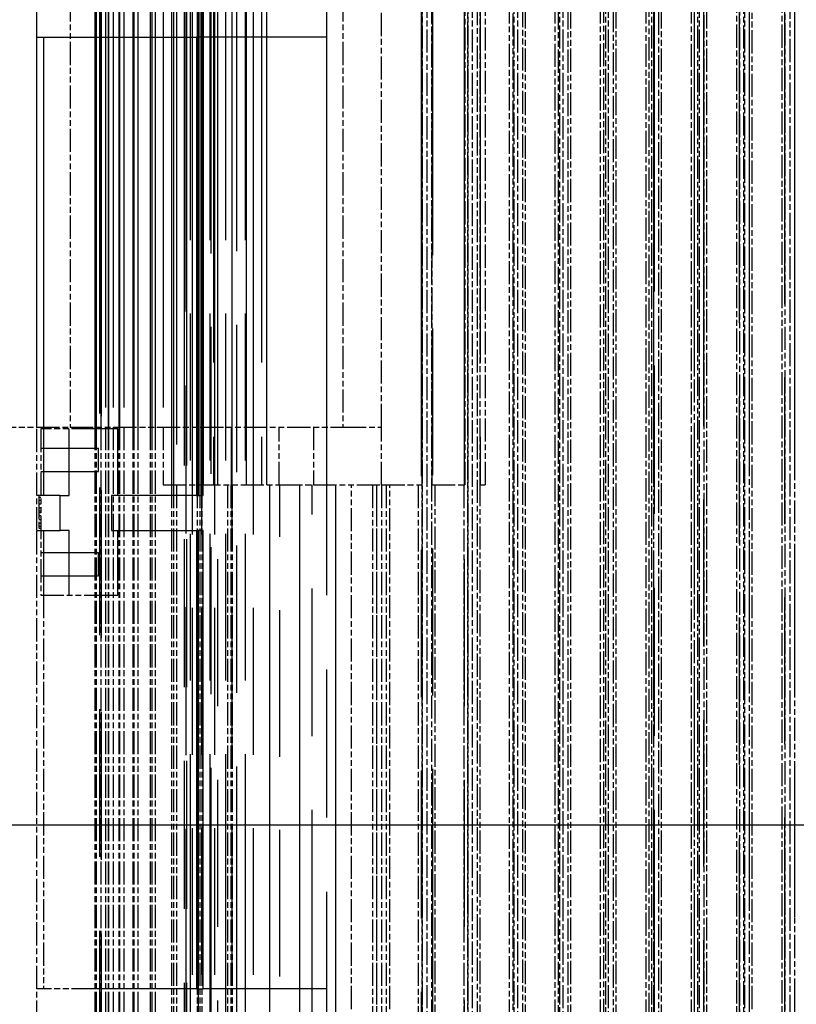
# Model space of a CAD drawing. Header units: millimetres. Extents: x -34725 to 178350, y -13707 to 126150.
# Tile 167 of 256: x 46669 to 47072, y 3965 to 4475. Entities that reach past the tile are written whole.
import ezdxf

# ---------------------------------------------------------------- set-up
doc = ezdxf.new("R2010")
doc.units = ezdxf.units.MM
doc.linetypes.add('AM_ISO09W050', pattern=[22.5, 12, -1.5, 3, -1.5, 3, -1.5])
doc.layers.get('Defpoints').update_dxf_attribs({"linetype": 'CONTINUOUS'})
for name, color, linetype, lineweight in [('AM_11', 3, 'AM_ISO09W050', 25), ('AM_4', 3, 'CONTINUOUS', 25), ('AM_5', 3, 'CONTINUOUS', 25)]:
    doc.layers.add(name, color=color, linetype=linetype, lineweight=lineweight)
doc.styles.get("Standard").update_dxf_attribs({"font": 'isocp.shx'})
doc.dimstyles.new('AM_ISO', dxfattribs={"dimtxt": 3.5, "dimasz": 2.5, "dimexe": 2, "dimexo": 1, "dimgap": 0.6, "dimtad": 1, "dimdsep": 46, "dimtxsty": 'Standard', "dimcen": 0, "dimclrd": 256, "dimclre": 256, "dimclrt": 2, "dimadec": 0, "dimazin": 2, "dimtp": 0.1, "dimtm": 0.1, "dimtfac": 0.71, "dimtmove": 0, "dimatfit": 3, "dimfxl": 1, "dimtfill": 1, "dimtfillclr": 256, "dimlwd": -1, "dimlwe": -1, "dimarcsym": 0})

# ---------------------------------------------------------------- blocks, each defined once
blk = doc.blocks.new('Gebäude_2')
at = {"layer": 'AM_4'}
blk.add_line((-3240, -2415), (10160, -2415), dxfattribs=at)
blk = doc.blocks.new('*D66')
at = {"layer": 'AM_5', "transparency": 16777216}
for p, q in [((42676.9, 5358.19), (42676.9, 9633.73)), ((49596.9, 4508.19), (49596.9, 9633.73)), ((43051.9, 9333.73), (49221.9, 9333.73))]:
    blk.add_line(p, q, dxfattribs=at)
for points in [[(43051.9, 9396.23), (43051.9, 9271.23), (42676.9, 9333.73)], [(49221.9, 9396.23), (49221.9, 9271.23), (49596.9, 9333.73)]]:
    blk.add_solid(points, dxfattribs=at)
at = {"layer": 'Defpoints', "color": 0, "transparency": 16777216}
for p in [(49596.9, 9333.73), (42676.9, 5208.19), (49596.9, 4358.19)]:
    blk.add_point(p, dxfattribs=at)
at = {"layer": 'AM_5', "color": 2, "transparency": 16777216, "insert": (47122.13, 9817.38), "char_height": 525, "attachment_point": 5, "bg_fill": 3, "box_fill_scale": 1.1, "bg_fill_color": 256, "bg_fill_true_color": 13158600, "bg_fill_transparency": 0}
blk.add_mtext('6920', dxfattribs=at)

msp = doc.modelspace()

# ---------------------------------------------------------------- linework, layer by layer
at = {"layer": 'AM_11'}
for p, q in [((46655.334, 4264.188), (46695.334, 4264.188)), ((46678.152, 4228.688), (46678.152, 4264.188)), ((46681.596, 4264.188), (46681.596, 4263.188)), ((46695.334, 4264.188), (46836.727, 4264.188)), ((46708.152, 4264.188), (46708.152, 3762.688)), ((46708.92, 4264.188), (46708.92, 3762.688)), ((46708.941, 4264.188), (46708.941, 3762.688)), ((46711.233, 4264.188), (46711.233, 3762.688)), ((46711.32, 4264.188), (46711.32, 3762.688)), ((46713.733, 4264.188), (46713.733, 3719.018)), ((46715.123, 4264.188), (46715.123, 3762.688)), ((46715.317, 4264.188), (46715.317, 3762.688)), ((46717.623, 4264.188), (46717.623, 3721.767)), ((46720.641, 4264.188), (46720.641, 3762.688)), ((46720.986, 4264.188), (46720.986, 3762.688)), ((46723.141, 4264.188), (46723.141, 3724.805)), ((46727.867, 4264.188), (46727.867, 3762.688)), ((46728.407, 4264.188), (46728.407, 3762.688)), ((46730.367, 4264.188), (46730.367, 3728.183)), ((46736.913, 4264.188), (46736.913, 3762.688)), ((46737.69, 4264.188), (46737.69, 3762.688)), ((46739.413, 4264.188), (46739.413, 3731.975)), ((46743.59, 4264.188), (46743.59, 4234.188)), ((46761.268, 4264.188), (46761.268, 4234.188)), ((46803.694, 4234.188), (46803.694, 4264.188)), ((46821.372, 4264.188), (46821.372, 4234.188)), ((46836.727, 4264.188), (46856.727, 4264.188)), ((46856.727, 4234.188), (46856.727, 4264.188)), ((46680.152, 4263.188), (46680.152, 4177.188)), ((46708.152, 4263.188), (46680.152, 4263.188)), ((46743.59, 4234.188), (46761.268, 4234.188)), ((46747.934, 4234.188), (46747.934, 3762.688)), ((46748.991, 4234.188), (46748.991, 3762.688)), ((46750.434, 4234.188), (46750.434, 3736.287)), ((46761.141, 4234.188), (46761.141, 3762.688)), ((46761.268, 4234.188), (46803.694, 4234.188)), ((46762.52, 4234.188), (46762.52, 3762.688)), ((46763.641, 4234.188), (46763.641, 3741.29)), ((46776.831, 4234.188), (46776.831, 3762.688)), ((46778.577, 4234.188), (46778.577, 3762.688)), ((46779.331, 4234.188), (46779.331, 3747.272)), ((46803.694, 4234.188), (46821.372, 4234.188)), ((46821.372, 4234.188), (46856.727, 4234.188)), ((46841.105, 3760.188), (46841.105, 4234.188)), ((46851.977, 4234.188), (46851.977, 3760.188)), ((46854.152, 4234.188), (46854.152, 3747.272)), ((46854.269, 3762.688), (46854.269, 4234.188)), ((46856.652, 4234.188), (46856.652, 3762.688)), ((46856.727, 4234.188), (46877.622, 4234.188)), ((46859.152, 4234.188), (46859.152, 3760.188)), ((46861.035, 3760.188), (46861.035, 4234.188)), ((46875.643, 4234.188), (46875.643, 3760.188)), ((46882.866, 4234.188), (46899.875, 4234.188)), ((46884.429, 3638.188), (46884.429, 4234.188)), ((46899.266, 4234.188), (46899.266, 3638.188)), ((46907.705, 4234.188), (46910.382, 4234.188)), ((46907.851, 3638.188), (46907.851, 4234.188)), ((46679.152, 4228.688), (46678.152, 4228.688)), ((46678.152, 4210.688), (46678.152, 4228.688)), ((46679.152, 4228.688), (46679.152, 4211.688)), ((46680.152, 4228.688), (46679.152, 4228.688)), ((46678.152, 4210.688), (46680.152, 4210.688)), ((46678.152, 3973.188), (46678.152, 4210.688)), ((46680.152, 4211.688), (46679.152, 4211.688)), ((46680.152, 4177.188), (46708.152, 4177.188)), ((46681.596, 4177.188), (46681.596, 3973.188)), ((46708.152, 3973.188), (46678.152, 3973.188)), ((46678.152, 3955.188), (46678.152, 3973.188))]:
    msp.add_line(p, q, dxfattribs=at)
at = {"layer": 'AM_11', "ltscale": 24.189648}
for p, q in [((46778.945, 4234.188), (46778.945, 4264.188)), ((46680.152, 4253.188), (46710.152, 4253.188)), ((46680.152, 4241.188), (46710.152, 4241.188)), ((46680.152, 4199.188), (46710.152, 4199.188)), ((46680.152, 4187.188), (46710.152, 4187.188))]:
    msp.add_line(p, q, dxfattribs=at)
at = {"layer": 'AM_11', "ltscale": 27.818094}
for p, q in [((46681.596, 4263.188), (46681.596, 4228.688)), ((46694.912, 4228.688), (46694.912, 4263.188)), ((46720.152, 4228.688), (46720.152, 4263.188))]:
    msp.add_line(p, q, dxfattribs=at)
at = {"layer": 'AM_11', "ltscale": 11.42808}
for p, q in [((46720.152, 4263.188), (46708.152, 4263.188)), ((46708.152, 4177.188), (46720.152, 4177.188))]:
    msp.add_line(p, q, dxfattribs=at)
at = {"layer": 'AM_11', "ltscale": 22.798204}
for p, q in [((46710.152, 4241.188), (46710.152, 4253.188)), ((46710.152, 4187.188), (46710.152, 4199.188))]:
    msp.add_line(p, q, dxfattribs=at)
at = {"layer": 'AM_11', "ltscale": 25.293034}
for p, q in [((46798.734, 4234.188), (46798.734, 3638.188)), ((46804.031, 3638.188), (46804.031, 4234.188)), ((46814.128, 4234.188), (46814.128, 3638.188))]:
    msp.add_line(p, q, dxfattribs=at)
at = {"layer": 'AM_11', "ltscale": 25.479761}
for p, q in [((46820.72, 3760.188), (46820.72, 4234.188)), ((46832.812, 4234.188), (46832.812, 3760.188))]:
    msp.add_line(p, q, dxfattribs=at)
at = {"layer": 'AM_11', "ltscale": 24.044741}
for p, q in [((46690.266, 4228.688), (46680.152, 4228.688)), ((46680.152, 4210.688), (46690.266, 4210.688))]:
    msp.add_line(p, q, dxfattribs=at)
at = {"layer": 'AM_11', "ltscale": 4.42466}
for p, q in [((46690.266, 4228.688), (46694.912, 4228.688)), ((46694.912, 4210.688), (46690.266, 4210.688))]:
    msp.add_line(p, q, dxfattribs=at)
at = {"layer": 'AM_11', "ltscale": 21.770681}
for p, q in [((46690.266, 4210.688), (46690.266, 4228.688)), ((46716.857, 4228.688), (46716.857, 4210.688))]:
    msp.add_line(p, q, dxfattribs=at)
at = {"layer": 'AM_11', "ltscale": 26.165541}
for p, q in [((46760.879, 4228.688), (46716.857, 4228.688)), ((46716.857, 4210.688), (46760.879, 4210.688))]:
    msp.add_line(p, q, dxfattribs=at)
at = {"layer": 'AM_11', "ltscale": 3.809293}
for p, q in [((46760.879, 4228.688), (46764.323, 4228.688)), ((46764.323, 4210.688), (46760.879, 4210.688)), ((46760.879, 3973.188), (46764.323, 3973.188))]:
    msp.add_line(p, q, dxfattribs=at)
at = {"layer": 'AM_11', "ltscale": 0.952248}
for p, q in [((46680.152, 4227.688), (46679.152, 4227.688)), ((46680.152, 4226.188), (46679.152, 4226.188)), ((46680.152, 4224.188), (46679.152, 4224.188)), ((46680.152, 4222.188), (46679.152, 4222.188)), ((46680.152, 4220.688), (46679.152, 4220.688)), ((46680.152, 4219.688), (46679.152, 4219.688)), ((46680.152, 4218.188), (46679.152, 4218.188)), ((46680.152, 4216.188), (46679.152, 4216.188)), ((46680.152, 4214.188), (46679.152, 4214.188)), ((46680.152, 4212.688), (46679.152, 4212.688))]:
    msp.add_line(p, q, dxfattribs=at)
at = {"layer": 'AM_11', "ltscale": 27.011772}
for p, q in [((46681.596, 4210.688), (46681.596, 4177.188)), ((46694.912, 4177.188), (46694.912, 4210.688)), ((46720.152, 4177.188), (46720.152, 4210.688))]:
    msp.add_line(p, q, dxfattribs=at)
at = {"layer": 'AM_11', "ltscale": 24.978439}
for p, q in [((46760.879, 4210.688), (46760.879, 3973.188)), ((46761.274, 4210.688), (46761.274, 3973.188)), ((46761.794, 3973.188), (46761.794, 4210.688)), ((46764.323, 3973.188), (46764.323, 4210.688))]:
    msp.add_line(p, q, dxfattribs=at)
at = {"layer": 'AM_11', "ltscale": 25.071371}
msp.add_line((46760.879, 3973.188), (46708.152, 3973.188), dxfattribs=at)
at = {"layer": 'AM_11', "ltscale": 25.733358}
msp.add_line((46828.152, 3973.188), (46764.323, 3973.188), dxfattribs=at)

# ---------------------------------------------------------------- block references
at = {"layer": 'AM_4'}
msp.add_blockref('Gebäude_2', (42676.896, 6473.188), dxfattribs=at)

# ---------------------------------------------------------------- next in the draw order: dimensions: what is measured, and where the dimension line sits
at = {"layer": 'AM_5'}
dim = msp.add_linear_dim(base=(49596.896, 9333.725), p1=(42676.896, 5208.188), p2=(49596.896, 4358.188), dimstyle='AM_ISO', override={"dimscale": 150, "dimtmove": 2}, dxfattribs=at)
dim.commit()
dim.dimension.update_dxf_attribs({"geometry": '*D66', "text_midpoint": (47122.13, 9817.383), "dimtype": 160})

# ---------------------------------------------------------------- next in the draw order: linework, layer by layer
at = {"layer": 'AM_11'}
for p, q in [((47068.152, 4960.188), (47068.152, 3030.235)), ((46922.86, 4665.188), (46922.86, 3638.188)), ((46931.294, 3638.188), (46931.294, 4665.188)), ((46946.433, 4665.188), (46946.433, 3638.188)), ((46954.753, 3638.188), (46954.753, 4665.188)), ((46969.99, 4665.188), (46969.99, 3638.188)), ((46978.223, 3638.188), (46978.223, 4665.188)), ((46993.533, 4665.188), (46993.533, 3638.188)), ((47001.704, 3638.188), (47001.704, 4665.188)), ((47017.066, 4665.188), (47017.066, 3638.188)), ((47025.195, 3638.188), (47025.195, 4665.188)), ((47040.59, 4630.188), (47040.59, 3670.188)), ((47048.693, 3670.188), (47048.693, 4630.188)), ((47064.104, 4630.188), (47064.104, 3670.188)), ((46882.866, 4234.188), (46882.866, 4606.188)), ((46899.875, 4606.188), (46899.875, 4234.188)), ((46907.705, 4234.188), (46907.705, 4606.188)), ((46910.382, 4606.188), (46910.382, 4234.188)), ((46882.652, 4597.71), (46882.652, 3702.666)), ((46906.152, 4596.881), (46906.152, 3703.495)), ((46929.652, 4595.865), (46929.652, 3704.511)), ((46953.152, 4594.674), (46953.152, 3705.702)), ((46976.652, 4593.312), (46976.652, 3707.064)), ((47000.152, 4591.781), (47000.152, 3708.594)), ((47023.652, 4590.079), (47023.652, 3710.297)), ((47047.152, 4588.198), (47047.152, 3712.178)), ((47065.652, 4586.128), (47065.652, 3714.247)), ((47070.652, 4586.128), (47070.652, 3714.247)), ((47018.652, 4581.358), (47018.652, 3719.018)), ((47042.152, 4583.855), (47042.152, 3716.521)), ((46695.334, 4576.188), (46695.334, 4264.188)), ((46836.727, 4576.188), (46836.727, 4264.188)), ((46856.727, 4264.188), (46856.727, 4576.188)), ((46971.652, 4575.571), (46971.652, 3724.805)), ((46995.152, 4578.609), (46995.152, 3721.767)), ((46877.622, 4571.818), (46877.622, 4234.188)), ((46948.152, 4572.193), (46948.152, 3728.183)), ((46924.652, 4568.401), (46924.652, 3731.975)), ((46901.152, 4564.088), (46901.152, 3736.287)), ((46877.652, 4559.086), (46877.652, 3741.29)), ((46877.917, 3762.688), (46877.917, 4537.688)), ((46880.152, 4537.688), (46880.152, 3762.688)), ((46901.611, 3762.688), (46901.611, 4537.688)), ((46903.652, 4537.688), (46903.652, 3762.688)), ((46925.341, 3762.688), (46925.341, 4537.688)), ((46927.152, 4537.688), (46927.152, 3762.688)), ((46949.1, 3762.688), (46949.1, 4537.688)), ((46950.652, 4537.688), (46950.652, 3762.688)), ((46972.884, 3762.688), (46972.884, 4537.688)), ((46974.152, 4537.688), (46974.152, 3762.688)), ((46996.685, 3762.688), (46996.685, 4537.688)), ((46997.652, 4537.688), (46997.652, 3762.688)), ((47020.5, 3762.688), (47020.5, 4537.688)), ((47021.152, 4537.688), (47021.152, 3762.688)), ((47044.324, 3762.688), (47044.324, 4537.688)), ((47044.652, 4537.688), (47044.652, 3762.688))]:
    msp.add_line(p, q, dxfattribs=at)
at = {"layer": 'AM_11', "ltscale": 25.349762}
for p, q in [((46757.609, 4665.188), (46757.609, 3638.188)), ((46758.842, 3638.188), (46758.842, 4665.188)), ((46761.775, 4665.188), (46761.775, 3638.188)), ((46763.662, 3638.188), (46763.662, 4665.188)), ((46767.827, 4665.188), (46767.827, 3638.188)), ((46770.417, 3638.188), (46770.417, 4665.188)), ((46775.88, 4665.188), (46775.88, 3638.188)), ((46779.246, 3638.188), (46779.246, 4665.188)), ((46786.102, 4665.188), (46786.102, 3638.188)), ((46790.353, 3638.188), (46790.353, 4665.188))]:
    msp.add_line(p, q, dxfattribs=at)
at = {"layer": 'AM_11', "ltscale": 25.3717}
msp.add_line((46768.192, 4658.611), (46768.192, 3662.188), dxfattribs=at)
at = {"layer": 'AM_11', "ltscale": 25.411861}
for p, q in [((46771.963, 3662.188), (46771.963, 4660.188)), ((46781.571, 4660.188), (46781.571, 3662.188)), ((46899.657, 3662.188), (46899.657, 4660.188))]:
    msp.add_line(p, q, dxfattribs=at)
at = {"layer": 'AM_11', "ltscale": 25.340425}
msp.add_line((46883.096, 4657.382), (46883.096, 3662.188), dxfattribs=at)
at = {"layer": 'AM_11', "ltscale": 25.434799}
msp.add_line((46877.377, 3666.51), (46877.377, 4633.866), dxfattribs=at)
at = {"layer": 'AM_11', "ltscale": 25.318136}
for p, q in [((47065.494, 4631.648), (47065.494, 3668.728)), ((47070.81, 3668.728), (47070.81, 4631.648))]:
    msp.add_line(p, q, dxfattribs=at)
at = {"layer": 'AM_11', "ltscale": 25.518749}
for p, q in [((46754.678, 3670.188), (46754.678, 4630.188)), ((46755.257, 4630.188), (46755.257, 3670.188)), ((46755.866, 3670.188), (46755.866, 4630.188))]:
    msp.add_line(p, q, dxfattribs=at)
at = {"layer": 'AM_11', "ltscale": 25.326363}
msp.add_line((47047.283, 3673.807), (47047.283, 4626.569), dxfattribs=at)
at = {"layer": 'AM_11', "ltscale": 25.444731}
msp.add_line((47042.021, 4623.536), (47042.021, 3676.84), dxfattribs=at)
at = {"layer": 'AM_11', "ltscale": 25.710138}
for p, q in [((46769.729, 4606.188), (46769.729, 4234.188)), ((46786.738, 4234.188), (46786.738, 4606.188)), ((46794.568, 4606.188), (46794.568, 4234.188)), ((46797.245, 4234.188), (46797.245, 4606.188)), ((46907.851, 4606.188), (46907.851, 4234.188))]:
    msp.add_line(p, q, dxfattribs=at)
at = {"layer": 'AM_11', "ltscale": 25.356094}
msp.add_line((47023.702, 3694.212), (47023.702, 4606.164), dxfattribs=at)
at = {"layer": 'AM_11', "ltscale": 25.537899}
msp.add_line((47018.602, 4598.876), (47018.602, 3701.5), dxfattribs=at)
at = {"layer": 'AM_11', "ltscale": 25.523846}
msp.add_line((46710.652, 4577.526), (46710.652, 3722.85), dxfattribs=at)
at = {"layer": 'AM_11', "ltscale": 25.527044}
msp.add_line((46711.42, 4576.188), (46711.42, 3753.063), dxfattribs=at)
at = {"layer": 'AM_11', "ltscale": 25.157232}
for p, q in [((46713.733, 4576.188), (46713.733, 4264.188)), ((46717.623, 4576.188), (46717.623, 4264.188)), ((46743.59, 4576.188), (46743.59, 4264.188))]:
    msp.add_line(p, q, dxfattribs=at)
at = {"layer": 'AM_11', "ltscale": 25.107512}
msp.add_line((46723.141, 4575.571), (46723.141, 4264.188), dxfattribs=at)
at = {"layer": 'AM_11', "ltscale": 25.691484}
msp.add_line((46730.367, 4572.193), (46730.367, 4264.188), dxfattribs=at)
at = {"layer": 'AM_11', "ltscale": 25.522369}
msp.add_line((46764.485, 4234.188), (46764.485, 4571.818), dxfattribs=at)
at = {"layer": 'AM_11', "ltscale": 25.3752}
msp.add_line((46739.413, 4568.401), (46739.413, 4264.188), dxfattribs=at)
at = {"layer": 'AM_11', "ltscale": 25.7425}
msp.add_line((46750.434, 4564.088), (46750.434, 4234.188), dxfattribs=at)
at = {"layer": 'AM_11', "ltscale": 25.352171}
msp.add_line((46763.641, 4559.086), (46763.641, 4234.188), dxfattribs=at)
at = {"layer": 'AM_11', "ltscale": 25.567627}
msp.add_line((46998.034, 3759.111), (46998.034, 4541.265), dxfattribs=at)
at = {"layer": 'AM_11', "ltscale": 25.445648}
for p, q in [((46708.152, 4537.688), (46708.152, 4264.188)), ((46708.92, 4537.688), (46708.92, 4264.188)), ((46708.941, 4537.688), (46708.941, 4264.188)), ((46711.233, 4537.688), (46711.233, 4264.188)), ((46711.32, 4537.688), (46711.32, 4264.188)), ((46715.123, 4537.688), (46715.123, 4264.188)), ((46715.317, 4537.688), (46715.317, 4264.188)), ((46720.641, 4537.688), (46720.641, 4264.188)), ((46720.986, 4537.688), (46720.986, 4264.188)), ((46727.867, 4537.688), (46727.867, 4264.188)), ((46728.407, 4537.688), (46728.407, 4264.188)), ((46736.913, 4537.688), (46736.913, 4264.188)), ((46737.69, 4537.688), (46737.69, 4264.188))]:
    msp.add_line(p, q, dxfattribs=at)
at = {"layer": 'AM_11', "ltscale": 25.315716}
for p, q in [((46747.934, 4537.688), (46747.934, 4234.188)), ((46748.991, 4537.688), (46748.991, 4234.188)), ((46761.141, 4537.688), (46761.141, 4234.188)), ((46762.52, 4537.688), (46762.52, 4234.188))]:
    msp.add_line(p, q, dxfattribs=at)
at = {"layer": 'AM_11', "ltscale": 25.333752}
msp.add_line((46997.505, 4537.688), (46997.505, 3762.688), dxfattribs=at)
at = {"layer": 'AM_11', "ltscale": 21.770681}
msp.add_line((46678.152, 4466.188), (46678.152, 4484.188), dxfattribs=at)
at = {"layer": 'AM_11', "ltscale": 25.592646}
msp.add_line((46828.152, 4484.188), (46828.152, 3955.188), dxfattribs=at)
at = {"layer": 'AM_11', "ltscale": 26.224077}
msp.add_line((46678.152, 4466.188), (46760.879, 4466.188), dxfattribs=at)
at = {"layer": 'AM_11', "ltscale": 25.717415}
for p, q in [((46678.152, 4264.188), (46678.152, 4466.188)), ((46681.596, 4466.188), (46681.596, 4264.188))]:
    msp.add_line(p, q, dxfattribs=at)
at = {"layer": 'AM_11', "ltscale": 3.809293}
msp.add_line((46764.323, 4466.188), (46760.879, 4466.188), dxfattribs=at)
at = {"layer": 'AM_11', "ltscale": 24.978439}
for p, q in [((46760.879, 4466.188), (46760.879, 4228.688)), ((46761.274, 4466.188), (46761.274, 4228.688)), ((46761.794, 4228.688), (46761.794, 4466.188)), ((46764.323, 4228.688), (46764.323, 4466.188))]:
    msp.add_line(p, q, dxfattribs=at)
at = {"layer": 'AM_11', "ltscale": 25.733358}
msp.add_line((46828.152, 4466.188), (46764.323, 4466.188), dxfattribs=at)

doc.saveas('drawing.dxf')
